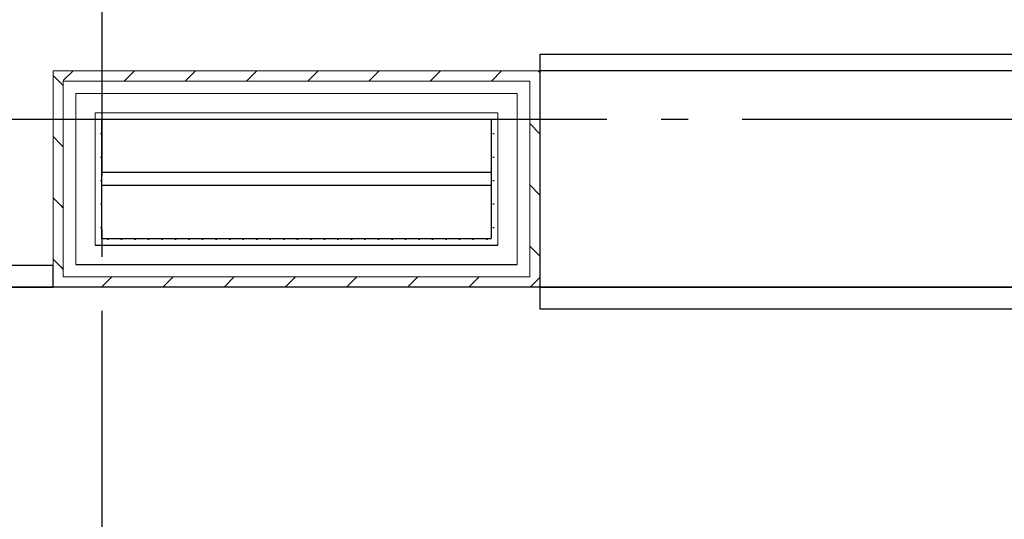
# Model space of a CAD drawing. Header units: millimetres. Extents: x -150 to 340931, y -1115 to 365939.
# Tile 67 of 253: x 277449 to 279269, y 357952 to 358875. Entities that reach past the tile are written whole.
import ezdxf
from ezdxf.enums import TextEntityAlignment as Align

# ---------------------------------------------------------------- set-up
doc = ezdxf.new("R2010")
doc.units = ezdxf.units.MM
doc.header["$LTSCALE"] = 0.5
doc.header["$MEASUREMENT"] = 0
doc.linetypes.add('Akselinje', pattern=[1500, 1000, -200, 100, -200])
doc.linetypes.add('PLINE', pattern=[0])
for name, color, linetype in [('232- Ikke-bærende yttervegger (Skravur)(Nye konstruksjoner)', 7, 'Continuous'), ('232- Ikke-bærende yttervegger(Nye konstruksjoner)', 7, 'Continuous'), ('255- Gulvoverflate(Nye konstruksjoner)', 7, 'Continuous'), ('287- Andre rekkverk_ håndlister og fendere(Nye konstruksjoner)', 7, 'Continuous'), ('82-- Modullinjer(Nye konstruksjoner)', 7, 'Continuous'), ('842-M___1_50 Målsetting bygning(Nye konstruksjoner)', 7, 'Continuous'), ('862- M___Nettoareal(Nye konstruksjoner)', 7, 'Continuous'), ('862- M___Nettoareal(Polylinje)(Nye konstruksjoner)', 7, 'Continuous'), ('862- M___Nettoareal(Tekst)(Nye konstruksjoner)', 7, 'Continuous')]:
    doc.layers.add(name, color=color, linetype=linetype)
doc.layers.add('235- Utvendig kledning og overflate(Nye konstruksjoner)', color=7, linetype='Continuous', lineweight=0)
doc.layers.add('236- Innvendig kledning og overflate(Nye konstruksjoner)', color=7, linetype='Continuous', lineweight=0)
doc.styles.add('GENERATED_STYLE_1', font='txt')
doc.styles.add('GENERATED_STYLE_3', font='arial.ttf')
doc.styles.add('GENERATED_STYLE_5', font='arial.ttf')
doc.dimstyles.new('GENERATED_STYLE__1', dxfattribs={"dimtxt": 100, "dimasz": 95, "dimexe": 0.18, "dimexo": 0.0625, "dimgap": 0, "dimtad": 1, "dimtih": 1, "dimtoh": 1, "dimdec": 0, "dimzin": 0, "dimdsep": 46, "dimtxsty": 'GENERATED_STYLE_3', "dimblk": 'ARROWHEAD_6', "dimblk1": 'ARROWHEAD_6', "dimblk2": 'ARROWHEAD_6', "dimcen": 0.09, "dimse1": 1, "dimse2": 1, "dimclrd": 256, "dimclre": 256, "dimclrt": 256, "dimadec": 1, "dimazin": 0, "dimtfac": 1, "dimtdec": 4, "dimtmove": 0, "dimatfit": 3, "dimfxl": 1, "dimtolj": 1, "dimtzin": 0, "dimarcsym": 0})
doc.dimstyles.new('GENERATED_STYLE__2', dxfattribs={"dimtxt": 100, "dimasz": 95, "dimexe": 0.18, "dimexo": 0.0625, "dimgap": 0, "dimtad": 1, "dimdec": 0, "dimzin": 0, "dimdsep": 46, "dimtxsty": 'GENERATED_STYLE_3', "dimblk": 'ARROWHEAD_6', "dimblk1": 'ARROWHEAD_6', "dimblk2": 'ARROWHEAD_6', "dimcen": 0.09, "dimse1": 1, "dimse2": 1, "dimclrd": 256, "dimclre": 256, "dimclrt": 256, "dimadec": 1, "dimazin": 0, "dimtfac": 1, "dimtdec": 4, "dimtmove": 0, "dimatfit": 3, "dimfxl": 1, "dimtolj": 1, "dimtzin": 0, "dimarcsym": 0})
doc.dimstyles.new('GENERATED_STYLE__4', dxfattribs={"dimtxt": 100, "dimasz": 95, "dimexe": 0.18, "dimexo": 0.0625, "dimgap": 0, "dimtad": 1, "dimdec": 0, "dimzin": 0, "dimdsep": 46, "dimtxsty": 'GENERATED_STYLE_3', "dimblk": 'ARROWHEAD_6', "dimblk1": 'ARROWHEAD_6', "dimblk2": 'ARROWHEAD_6', "dimcen": 0.09, "dimse1": 1, "dimse2": 1, "dimclrd": 256, "dimclre": 256, "dimclrt": 256, "dimadec": 1, "dimazin": 0, "dimtfac": 1, "dimtdec": 4, "dimtmove": 2, "dimatfit": 3, "dimfxl": 1, "dimtolj": 1, "dimtzin": 0, "dimarcsym": 0})
pattern_1 = [(225, (0, 0), (-56.568542, 56.568542), [80, 0])]
pattern_2 = [(0, (0, 0), (0, 43.30127), [0, -25]), (0, (12.5, 21.65), (0, 43.30127), [0, -25])]
pattern_3 = [(315, (0, 0), (56.568542, 56.568542), [80, 0])]

# ---------------------------------------------------------------- blocks, each defined once
blk = doc.blocks.new('SVALGANG__5', base_point=(290802.8, 357548.8))
at = {"layer": '862- M___Nettoareal(Polylinje)(Nye konstruksjoner)', "linetype": 'PLINE', "flags": 128}
blk.add_lwpolyline([(277511, 356505.6), (277511, 356780.6), (303141, 356780.6), (303141, 354447.8), (307179.6, 354447.8), (304322.3, 358380.6), (276311, 358380.6), (276311, 356505.6)], close=True, dxfattribs=at)
at = {"layer": '862- M___Nettoareal(Tekst)(Nye konstruksjoner)', "style": 'GENERATED_STYLE_1'}
for tag, p in [('DUMMY_861', (291159.5, 358158.7)), ('ROOM_NAME', (290446.2, 358108.9)), ('DUMMY_862', (290446.2, 357970.5))]:
    blk.add_attdef(tag, text='', height=100, dxfattribs=at).set_placement(p, align=Align.TOP_LEFT)
blk = doc.blocks.new('Returnert ende[54]')
at = {"layer": '232- Ikke-bærende yttervegger (Skravur)(Nye konstruksjoner)', "linetype": 'Continuous'}
h = blk.add_hatch(dxfattribs=at)
h.set_pattern_fill('Skrålinjer_2', color=256, style=0, pattern_type=2)
h.set_pattern_definition(pattern_3)
h.paths.add_polyline_path([(278392, 358780.6), (278392, 358399.6), (278411, 358399.6), (278411, 358780.6)])
h = blk.add_hatch(dxfattribs=at)
h.set_pattern_fill('Prikker_tett', color=256, style=0, pattern_type=2)
h.set_pattern_definition(pattern_2)
h.paths.add_polyline_path([(278321, 358702.6), (278321, 358470.6), (278333, 358470.6), (278333, 358702.6)])
at = {"layer": '232- Ikke-bærende yttervegger(Nye konstruksjoner)', "linetype": 'PLINE'}
blk.add_line((278321, 358690.6), (278321, 358470.6), dxfattribs=at)
at = {"layer": '235- Utvendig kledning og overflate(Nye konstruksjoner)', "linetype": 'PLINE'}
for p, q in [((278411, 358780.6), (278392, 358780.6)), ((278411, 358399.6), (278411, 358780.6)), ((278392, 358761.6), (278369, 358761.6)), ((278392, 358422.6), (278392, 358761.6)), ((278369, 358738.6), (278333, 358738.6)), ((278369, 358458.6), (278369, 358738.6)), ((278333, 358702.6), (278321, 358702.6)), ((278333, 358470.6), (278333, 358702.6)), ((278333, 358470.6), (278333, 358458.6)), ((278369, 358458.6), (278369, 358422.6)), ((278392, 358422.6), (278392, 358399.6))]:
    blk.add_line(p, q, dxfattribs=at)
blk = doc.blocks.new('Returnert ende[55]')
at = {"layer": '232- Ikke-bærende yttervegger (Skravur)(Nye konstruksjoner)', "linetype": 'Continuous'}
h = blk.add_hatch(dxfattribs=at)
h.set_pattern_fill('Skrålinjer_2', color=256, style=0, pattern_type=2)
h.set_pattern_definition(pattern_3)
h.paths.add_polyline_path([(277530, 358399.6), (277530, 358780.6), (277511, 358780.6), (277511, 358399.6)])
h = blk.add_hatch(dxfattribs=at)
h.set_pattern_fill('Prikker_tett', color=256, style=0, pattern_type=2)
h.set_pattern_definition(pattern_2)
h.paths.add_polyline_path([(277601, 358470.6), (277601, 358702.6), (277589, 358702.6), (277589, 358470.6)])
at = {"layer": '232- Ikke-bærende yttervegger(Nye konstruksjoner)', "linetype": 'PLINE'}
blk.add_line((277601, 358470.6), (277601, 358690.6), dxfattribs=at)
at = {"layer": '235- Utvendig kledning og overflate(Nye konstruksjoner)', "linetype": 'PLINE'}
for p, q in [((277511, 358780.6), (277511, 358399.6)), ((277511, 358780.6), (277530, 358780.6)), ((277530, 358761.6), (277530, 358422.6)), ((277530, 358761.6), (277553, 358761.6)), ((277553, 358738.6), (277553, 358458.6)), ((277553, 358738.6), (277589, 358738.6)), ((277589, 358702.6), (277589, 358470.6)), ((277589, 358702.6), (277601, 358702.6)), ((277589, 358470.6), (277589, 358458.6)), ((277553, 358458.6), (277553, 358422.6)), ((277530, 358422.6), (277530, 358399.6))]:
    blk.add_line(p, q, dxfattribs=at)
blk = doc.blocks.new('Standard grid marker[82]', base_point=(277601, 363787.1))
at = {"layer": '82-- Modullinjer(Nye konstruksjoner)', "linetype": 'Akselinje'}
blk.add_line((277601, 363587.1), (277601, 339987.1), dxfattribs=at)
at = {"layer": '82-- Modullinjer(Nye konstruksjoner)', "style": 'GENERATED_STYLE_5'}
for tag, p in [('AC_MarkerText_1_0', (277601, 363965.8)), ('AC_MarkerText_1_1', (277601, 339715.8))]:
    blk.add_attdef(tag, text='', height=100, rotation=360, dxfattribs=at).set_placement(p, align=Align.TOP_CENTER)
blk = doc.blocks.new('Standard grid marker[83]', base_point=(305734.8, 358690.6))
at = {"layer": '82-- Modullinjer(Nye konstruksjoner)', "linetype": 'Akselinje'}
blk.add_line((305534.8, 358690.6), (271734.8, 358690.6), dxfattribs=at)
at = {"layer": '82-- Modullinjer(Nye konstruksjoner)', "style": 'GENERATED_STYLE_5'}
for tag, p in [('AC_MarkerText_1_1', (271409.8, 358744.3)), ('AC_MarkerText_1_0', (305859.8, 358744.3))]:
    blk.add_attdef(tag, text='', height=100, rotation=360, dxfattribs=at).set_placement(p, align=Align.TOP_CENTER)
blk = doc.blocks.new('*D772')
at = {"layer": '842-M___1_50 Målsetting bygning(Nye konstruksjoner)', "linetype": 'PLINE'}
for p, q in [((276271, 363251.1), (276271, 363438.6)), ((325191, 363251.1), (325191, 363438.6)), ((276321, 363394.8), (276221, 363294.8)), ((325241, 363394.8), (325141, 363294.8)), ((276196, 363344.8), (276271, 363344.8)), ((276271, 363344.8), (325191, 363344.8))]:
    blk.add_line(p, q, dxfattribs=at)
at = {"layer": '842-M___1_50 Målsetting bygning(Nye konstruksjoner)', "insert": (300521.3, 363364.8), "char_height": 100, "attachment_point": 7, "style": 'GENERATED_STYLE_3'}
blk.add_mtext('\\A1;{\\pql;\\fArial|b0|i0|c0|p0;\\W1.000000;48\xa0920}', dxfattribs=at)
blk = doc.blocks.new('ARROWHEAD_6')
at = {"linetype": 'Continuous'}
for p, q in [((-0.5, -0.5), (0.5, 0.5)), ((0, 0), (-1, 0))]:
    blk.add_line(p, q, dxfattribs=at)
blk = doc.blocks.new('*D774')
at = {"layer": '842-M___1_50 Målsetting bygning(Nye konstruksjoner)', "linetype": 'PLINE'}
for p, q in [((276294.5, 363585.1), (276294.5, 363772.6)), ((335668.8, 363585.1), (335668.8, 363772.6)), ((276344.5, 363728.9), (276244.5, 363628.9)), ((335618.8, 363628.9), (335718.8, 363728.9)), ((276219.5, 363678.9), (276294.5, 363678.9)), ((276294.5, 363678.9), (335668.8, 363678.9)), ((335668.8, 363678.9), (335743.8, 363678.9))]:
    blk.add_line(p, q, dxfattribs=at)
at = {"layer": '842-M___1_50 Målsetting bygning(Nye konstruksjoner)', "insert": (305772, 363698.9), "char_height": 100, "attachment_point": 7, "style": 'GENERATED_STYLE_3'}
blk.add_mtext('\\A1;{\\pql;\\fArial|b0|i0|c0|p0;\\W1.000000;59\xa0374}', dxfattribs=at)
blk = doc.blocks.new('*D775')
at = {"layer": '842-M___1_50 Målsetting bygning(Nye konstruksjoner)', "linetype": 'PLINE'}
for p, q in [((277511, 362886.1), (277511, 363073.6)), ((303141, 362886.1), (303141, 363073.6)), ((277561, 363029.8), (277461, 362929.8)), ((303191, 363029.8), (303091, 362929.8)), ((277436, 362979.8), (277511, 362979.8)), ((277511, 362979.8), (303141, 362979.8))]:
    blk.add_line(p, q, dxfattribs=at)
at = {"layer": '842-M___1_50 Målsetting bygning(Nye konstruksjoner)', "insert": (290116.3, 362999.8), "char_height": 100, "attachment_point": 7, "style": 'GENERATED_STYLE_3'}
blk.add_mtext('\\A1;{\\pql;\\fArial|b0|i0|c0|p0;\\W1.000000;25\xa0630}', dxfattribs=at)
blk = doc.blocks.new('*D798')
at = {"layer": '842-M___1_50 Målsetting bygning(Nye konstruksjoner)', "linetype": 'PLINE'}
for p, q in [((277601, 362158.8), (277601, 362346.3)), ((277849, 362158.8), (277849, 362346.3)), ((277651, 362302.5), (277551, 362202.5)), ((277899, 362302.5), (277799, 362202.5)), ((277526, 362252.5), (277601, 362252.5)), ((277601, 362252.5), (277849, 362252.5))]:
    blk.add_line(p, q, dxfattribs=at)
at = {"layer": '842-M___1_50 Målsetting bygning(Nye konstruksjoner)', "insert": (277610.6, 362412.5), "char_height": 100, "attachment_point": 7, "style": 'GENERATED_STYLE_3'}
blk.add_mtext('\\A1;{\\pql;\\fArial|b0|i0|c0|p0;\\W1.000000;248}', dxfattribs=at)
blk = doc.blocks.new('*D799')
at = {"layer": '842-M___1_50 Målsetting bygning(Nye konstruksjoner)', "linetype": 'PLINE'}
for p, q in [((277849, 362158.8), (277849, 362346.3)), ((286041, 362158.8), (286041, 362346.3)), ((277899, 362302.5), (277799, 362202.5)), ((286091, 362302.5), (285991, 362202.5)), ((277849, 362252.5), (286041, 362252.5))]:
    blk.add_line(p, q, dxfattribs=at)
at = {"layer": '842-M___1_50 Målsetting bygning(Nye konstruksjoner)', "char_height": 100, "attachment_point": 7, "style": 'GENERATED_STYLE_3'}
for s, insert in [('\\A1;{\\pql;\\fArial|b0|i0|c0|p0;\\W1.000000;220}', (286036.6, 362412.5)), ('\\A1;{\\pql;\\fArial|b0|i0|c0|p0;\\W1.000000;8\xa0192}', (281773.4, 362272.5))]:
    blk.add_mtext(s, dxfattribs=dict(at, insert=insert))
blk = doc.blocks.new('*D815')
at = {"layer": '842-M___1_50 Målsetting bygning(Nye konstruksjoner)', "linetype": 'PLINE'}
for p, q in [((272272.6, 358430.6), (272372.6, 358330.6)), ((272416.4, 358380.6), (272228.9, 358380.6)), ((272322.6, 356690.6), (272322.6, 358380.6)), ((272272.6, 356740.6), (272372.6, 356640.6)), ((272416.4, 356690.6), (272228.9, 356690.6))]:
    blk.add_line(p, q, dxfattribs=at)
at = {"layer": '842-M___1_50 Målsetting bygning(Nye konstruksjoner)', "char_height": 100, "attachment_point": 7, "rotation": 90, "style": 'GENERATED_STYLE_3'}
for s, insert in [('\\A1;{\\pql;\\fArial|b0|i0|c0|p0;\\W1.000000;90}', (272231.6, 358349.4)), ('\\A1;{\\pql;\\fArial|b0|i0|c0|p0;\\W1.000000;1\xa0690}', (272302.6, 357364.1)), ('\\A1;{\\pql;\\fArial|b0|i0|c0|p0;\\W1.000000;248}', (272301.2, 356712.1))]:
    blk.add_mtext(s, dxfattribs=dict(at, insert=insert))
blk = doc.blocks.new('*D816')
at = {"layer": '842-M___1_50 Målsetting bygning(Nye konstruksjoner)', "linetype": 'PLINE'}
for p, q in [((272272.6, 358520.6), (272372.6, 358420.6)), ((272416.4, 358470.6), (272228.9, 358470.6)), ((272322.6, 358380.6), (272322.6, 358470.6)), ((272272.6, 358430.6), (272372.6, 358330.6)), ((272416.4, 358380.6), (272228.9, 358380.6))]:
    blk.add_line(p, q, dxfattribs=at)
at = {"layer": '842-M___1_50 Målsetting bygning(Nye konstruksjoner)', "insert": (272487.9, 358466.2), "char_height": 100, "attachment_point": 7, "rotation": 90, "style": 'GENERATED_STYLE_3'}
blk.add_mtext('\\A1;{\\pql;\\fArial|b0|i0|c0|p0;\\W1.000000;220}', dxfattribs=at)
blk = doc.blocks.new('*D817')
at = {"layer": '842-M___1_50 Målsetting bygning(Nye konstruksjoner)', "linetype": 'PLINE'}
for p, q in [((272372.6, 358640.6), (272272.6, 358740.6)), ((272416.4, 358690.6), (272228.9, 358690.6)), ((272322.6, 358470.6), (272322.6, 358690.6)), ((272272.6, 358520.6), (272372.6, 358420.6)), ((272416.4, 358470.6), (272228.9, 358470.6))]:
    blk.add_line(p, q, dxfattribs=at)
at = {"layer": '842-M___1_50 Målsetting bygning(Nye konstruksjoner)', "insert": (272245.3, 358659.4), "char_height": 100, "attachment_point": 7, "rotation": 90, "style": 'GENERATED_STYLE_3'}
blk.add_mtext('\\A1;{\\pql;\\fArial|b0|i0|c0|p0;\\W1.000000;90}', dxfattribs=at)
blk = doc.blocks.new('*D818')
at = {"layer": '842-M___1_50 Målsetting bygning(Nye konstruksjoner)', "linetype": 'PLINE'}
for p, q in [((272322.6, 358780.6), (272322.6, 358855.6)), ((272272.6, 358830.6), (272372.6, 358730.6)), ((272416.4, 358780.6), (272228.9, 358780.6)), ((272322.6, 358690.6), (272322.6, 358780.6)), ((272372.6, 358640.6), (272272.6, 358740.6)), ((272416.4, 358690.6), (272228.9, 358690.6))]:
    blk.add_line(p, q, dxfattribs=at)
blk = doc.blocks.new('*D1088')
at = {"layer": '842-M___1_50 Målsetting bygning(Nye konstruksjoner)', "linetype": 'PLINE'}
for p, q in [((277601, 359060.5), (277601, 359248)), ((278333, 359060.5), (278333, 359248)), ((277651, 359204.3), (277551, 359104.3)), ((278383, 359204.3), (278283, 359104.3)), ((277526, 359154.3), (277601, 359154.3)), ((277601, 359154.3), (278333, 359154.3))]:
    blk.add_line(p, q, dxfattribs=at)
at = {"layer": '842-M___1_50 Målsetting bygning(Nye konstruksjoner)', "insert": (277852.6, 359174.3), "char_height": 100, "attachment_point": 7, "style": 'GENERATED_STYLE_3'}
blk.add_mtext('\\A1;{\\pql;\\fArial|b0|i0|c0|p0;\\W1.000000;732}', dxfattribs=at)
blk = doc.blocks.new('*D1089')
at = {"layer": '842-M___1_50 Målsetting bygning(Nye konstruksjoner)', "linetype": 'PLINE'}
for p, q in [((278333, 359060.5), (278333, 359248)), ((281976, 359060.5), (281976, 359248)), ((278383, 359204.3), (278283, 359104.3)), ((282026, 359204.3), (281926, 359104.3)), ((278333, 359154.3), (281976, 359154.3))]:
    blk.add_line(p, q, dxfattribs=at)
at = {"layer": '842-M___1_50 Målsetting bygning(Nye konstruksjoner)', "insert": (279982.9, 359174.3), "char_height": 100, "attachment_point": 7, "style": 'GENERATED_STYLE_3'}
blk.add_mtext('\\A1;{\\pql;\\fArial|b0|i0|c0|p0;\\W1.000000;3\xa0643}', dxfattribs=at)

msp = doc.modelspace()

# ---------------------------------------------------------------- hatches: boundary and pattern name
at = {"layer": '232- Ikke-bærende yttervegger (Skravur)(Nye konstruksjoner)', "linetype": 'Continuous'}
h = msp.add_hatch(dxfattribs=at)
h.set_pattern_fill('Skrålinjer_2', color=256, style=0, pattern_type=2)
h.set_pattern_definition(pattern_1)
h.paths.add_polyline_path([(278392, 358780.6), (277530, 358780.6), (277530, 358761.6), (278392, 358761.6)])
h = msp.add_hatch(dxfattribs=at)
h.set_pattern_fill('Prikker_tett', color=256, style=0, pattern_type=2)
h.set_pattern_definition(pattern_2)
h.paths.add_polyline_path([(277601, 358702.6), (277601, 358690.6), (278321, 358690.6), (278321, 358702.6)])
h = msp.add_hatch(dxfattribs=at)
h.set_pattern_fill('Prikker_tett', color=256, style=0, pattern_type=2)
h.set_pattern_definition(pattern_2)
h.paths.add_polyline_path([(277589, 358458.6), (278333, 358458.6), (278333, 358470.6), (277589, 358470.6)])
h = msp.add_hatch(dxfattribs=at)
h.set_pattern_fill('Skrålinjer_2', color=256, style=0, pattern_type=2)
h.set_pattern_definition(pattern_1)
h.paths.add_polyline_path([(277511, 358380.6), (278411, 358380.6), (278411, 358399.6), (277511, 358399.6)])

# ---------------------------------------------------------------- linework, layer by layer
at = {"layer": '232- Ikke-bærende yttervegger(Nye konstruksjoner)', "linetype": 'PLINE'}
for p, q in [((278321, 358690.6), (277601, 358690.6)), ((278321, 358592.6), (277601, 358592.6)), ((278321, 358568.6), (277601, 358568.6)), ((277601, 358470.6), (278321, 358470.6)), ((277589, 358458.6), (278333, 358458.6)), ((277553, 358422.6), (278369, 358422.6))]:
    msp.add_line(p, q, dxfattribs=at)
at = {"layer": '232- Ikke-bærende yttervegger(Nye konstruksjoner)', "linetype": 'PLINE', "flags": 128}
for points in [[(302241, 358780.6), (278411, 358780.6)], [(278411, 358780.6), (278411, 358761.6)], [(278411, 358761.6), (278411, 358738.6)], [(278411, 358738.6), (278411, 358702.6)], [(278411, 358702.6), (278411, 358690.6)], [(278411, 358690.6), (278411, 358442.6)], [(278411, 358442.6), (278411, 358441.6)], [(278411, 358441.6), (278411, 358393.6)], [(278411, 358393.6), (278411, 358380.6)], [(278411, 358380.6), (302241, 358380.6)]]:
    msp.add_lwpolyline(points, dxfattribs=at)
at = {"layer": '235- Utvendig kledning og overflate(Nye konstruksjoner)', "linetype": 'PLINE'}
for p, q in [((278369, 358761.6), (277553, 358761.6)), ((278333, 358738.6), (277589, 358738.6)), ((278321, 358702.6), (277601, 358702.6))]:
    msp.add_line(p, q, dxfattribs=at)
at = {"layer": '235- Utvendig kledning og overflate(Nye konstruksjoner)', "linetype": 'PLINE', "flags": 128}
msp.add_lwpolyline([(278392, 358780.6), (277530, 358780.6)], dxfattribs=at)
at = {"layer": '236- Innvendig kledning og overflate(Nye konstruksjoner)', "linetype": 'PLINE'}
msp.add_line((277530, 358399.6), (278392, 358399.6), dxfattribs=at)
at = {"layer": '236- Innvendig kledning og overflate(Nye konstruksjoner)', "linetype": 'PLINE', "flags": 128}
for points in [[(277511, 358399.6), (277511, 358380.6)], [(278411, 358399.6), (278411, 358380.6)], [(277511, 358380.6), (278411, 358380.6)]]:
    msp.add_lwpolyline(points, dxfattribs=at)
at = {"layer": '255- Gulvoverflate(Nye konstruksjoner)', "linetype": 'PLINE', "flags": 128}
for points in [[(278411, 358810.6), (278411, 358380.6), (302241, 358380.6), (302241, 358810.6)], [(278501, 358380.6), (276311, 358380.6), (276311, 356505.6), (277511, 356505.6), (277511, 356780.6), (303141, 356780.6), (303141, 354447.8), (307179.6, 354447.8), (304322.3, 358380.6), (303026, 358380.6)], [(276311, 356505.6), (277511, 356505.6), (277511, 356779.6), (303141, 356780.6), (303141, 354447.8), (307179.6, 354447.8), (304322.3, 358380.6), (303026, 358380.6), (278501, 358380.6), (276311, 358380.6)]]:
    msp.add_lwpolyline(points, close=True, dxfattribs=at)
at = {"layer": '287- Andre rekkverk_ håndlister og fendere(Nye konstruksjoner)', "linetype": 'PLINE'}
for p, q in [((277505, 358420.6), (276271, 358420.6)), ((277511, 358420.6), (277505, 358420.6)), ((277511, 358380.6), (277511, 358420.6)), ((276311, 358380.6), (277505, 358380.6)), ((277505, 358380.6), (277511, 358380.6)), ((278417, 358380.6), (278411, 358380.6)), ((278411, 358380.6), (278411, 358340.6)), ((302235, 358380.6), (278417, 358380.6)), ((278411, 358340.6), (278417, 358340.6)), ((278417, 358340.6), (302235, 358340.6))]:
    msp.add_line(p, q, dxfattribs=at)

# ---------------------------------------------------------------- block references
at = {"layer": '232- Ikke-bærende yttervegger(Nye konstruksjoner)', "linetype": 'PLINE'}
for name in ['Returnert ende[55]', 'Returnert ende[54]']:
    msp.add_blockref(name, (0, 0), dxfattribs=at)
at = {"layer": '82-- Modullinjer(Nye konstruksjoner)', "linetype": 'PLINE'}
for name, p in [('Standard grid marker[82]', (277601, 363787.1)), ('Standard grid marker[83]', (305734.8, 358690.6))]:
    msp.add_blockref(name, p, dxfattribs=at)
at = {"layer": '862- M___Nettoareal(Nye konstruksjoner)', "linetype": 'Continuous'}
msp.add_blockref('SVALGANG__5', (290802.8, 357548.8), dxfattribs=at)

# ---------------------------------------------------------------- dimensions: what is measured, and where the dimension line sits
at = {"layer": '842-M___1_50 Målsetting bygning(Nye konstruksjoner)', "linetype": 'Continuous'}
for base, p1, p2, picture, middle in [((335668.8, 363678.9), (276294.5, 358685.2), (335668.8, 339845.1), '*D774', (305981.5, 363748.9)), ((325191, 363344.8), (276271, 358430.6), (325191, 363816), '*D772', (300730.9, 363414.8)), ((303141, 362979.8), (277511, 357652.9), (303141, 357652.9), '*D775', (290325.9, 363049.8)), ((286041, 362252.5), (277849, 356694), (286041, 356395), '*D799', (281945, 362322.5)), ((277849, 362252.5), (277601, 356654.6), (277849, 356694), '*D798', (277724.8, 362462.5)), ((281976, 359154.3), (278333, 358702.6), (281976, 358565.6), '*D1089', (280154.5, 359224.3)), ((278333, 359154.3), (277601, 359153.9), (278333, 358702.6), '*D1088', (277966.8, 359224.3))]:
    dim = msp.add_linear_dim(base=base, p1=p1, p2=p2, dimstyle='GENERATED_STYLE__1', dxfattribs=at)
    dim.commit()
    dim.dimension.update_dxf_attribs({"geometry": picture, "text_midpoint": middle, "dimtype": 160})
for base, p1, p2, dimstyle, picture, middle in [((272322.6, 358780.6), (277961, 358690.6), (277961, 358780.6), 'GENERATED_STYLE__4', '*D818', (272195.3, 358735.5)), ((272322.6, 358690.6), (277961, 358470.6), (277961, 358690.6), 'GENERATED_STYLE__4', '*D817', (272437.9, 358580.4)), ((272322.6, 358470.6), (277961, 358380.6), (277961, 358470.6), 'GENERATED_STYLE__4', '*D816', (272181.6, 358425.5)), ((272322.6, 358380.6), (277600.9, 356690.6), (277961, 358380.6), 'GENERATED_STYLE__2', '*D815', (272252.6, 357535.6))]:
    dim = msp.add_linear_dim(base=base, p1=p1, p2=p2, angle=90, dimstyle=dimstyle, dxfattribs=at)
    dim.commit()
    dim.dimension.update_dxf_attribs({"geometry": picture, "text_midpoint": middle, "dimtype": 160, "text_rotation": 90})

doc.saveas('drawing.dxf')
